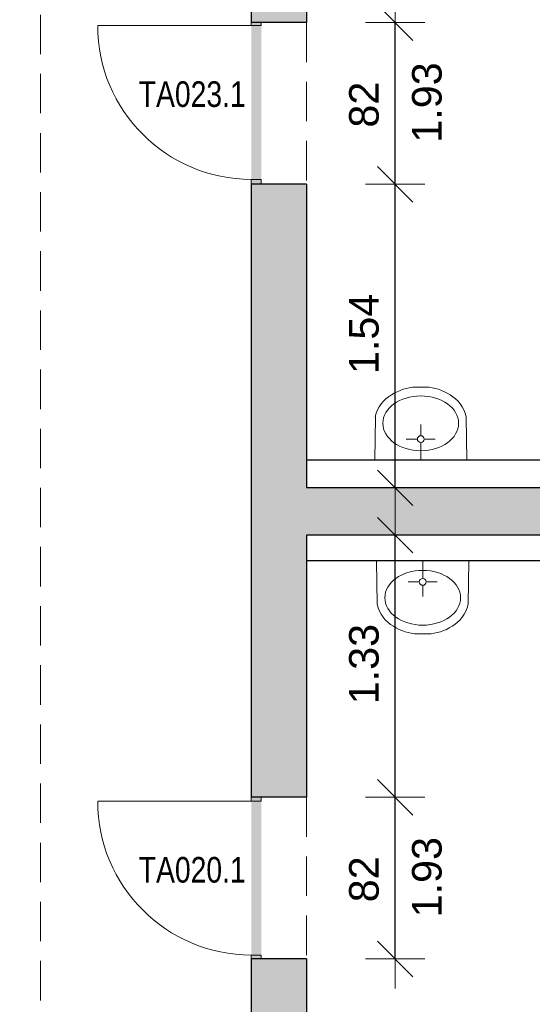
# Model space of a CAD drawing. Header units: metres. Extents: x 313 to 415, y -67 to 7.
# Tile 8 of 84: x 320.25 to 322.85, y -43.15 to -38.15. Entities that reach past the tile are written whole.
import ezdxf

# ---------------------------------------------------------------- set-up
doc = ezdxf.new("R2010")
doc.units = ezdxf.units.M
doc.header["$PDMODE"] = 65
doc.linetypes.add('AUSGEZOGEN', pattern=[0])
doc.linetypes.add('VERDECKT2_S2', pattern=[0.27, 0.2, -0.07])
for name, color, linetype, lineweight in [('Allgemein01', 7, 'AUSGEZOGEN', 13), ('Füllfläche', 7, 'AUSGEZOGEN', 13), ('Maßlinie Allgemein', 7, 'AUSGEZOGEN', 25), ('Sanitär', 5, 'AUSGEZOGEN', 25), ('Text Allgemein', 7, 'AUSGEZOGEN', 25)]:
    doc.layers.add(name, color=color, linetype=linetype, lineweight=lineweight)
doc.styles.add('ARIAL', font='ARIAL.TTF')
doc.dimstyles.new('DIMSTYLE_13', dxfattribs={"dimtxt": 0.15, "dimasz": 0.3, "dimexe": 0, "dimexo": 1e-06, "dimgap": 0.075, "dimtad": 2, "dimdec": 1, "dimlfac": 100, "dimrnd": 0.5, "dimzin": 4, "dimdsep": 46, "dimtxsty": 'ARIAL', "dimblk1": 'ALL_ML_STRICH', "dimblk2": 'ALL_ML_STRICH', "dimsah": 1, "dimcen": 0, "dimse1": 1, "dimse2": 1, "dimclrd": 7, "dimclre": 7, "dimclrt": 7, "dimadec": 0, "dimazin": 0, "dimtfac": 1, "dimtdec": 0, "dimtix": 1, "dimtmove": 2, "dimatfit": 3, "dimfxl": 0, "dimtzin": 0, "dimlwd": 0, "dimlwe": 13, "dimarcsym": 0})
doc.dimstyles.new('DIMSTYLE_15', dxfattribs={"dimtxt": 0.15, "dimasz": 0.3, "dimexe": 0, "dimexo": 1e-06, "dimgap": 0.075, "dimtad": 2, "dimrnd": 0.005, "dimzin": 4, "dimdsep": 46, "dimtxsty": 'ARIAL', "dimblk1": 'ALL_ML_STRICH', "dimblk2": 'ALL_ML_STRICH', "dimsah": 1, "dimcen": 0, "dimse1": 1, "dimse2": 1, "dimclrd": 7, "dimclre": 7, "dimclrt": 7, "dimadec": 0, "dimazin": 0, "dimtfac": 1, "dimtdec": 0, "dimtix": 1, "dimtmove": 2, "dimatfit": 3, "dimfxl": 0, "dimtzin": 0, "dimlwd": 0, "dimlwe": 13, "dimarcsym": 0})
doc.dimstyles.new('DIMSTYLE_18', dxfattribs={"dimtxt": 0.2, "dimasz": 0.3, "dimexe": 0, "dimexo": 1e-06, "dimgap": 0.1, "dimtad": 2, "dimdec": 1, "dimlfac": 100, "dimrnd": 0.5, "dimzin": 4, "dimdsep": 46, "dimtxsty": 'ARIAL', "dimblk1": 'ALL_ML_STRICH', "dimblk2": 'ALL_ML_STRICH', "dimsah": 1, "dimcen": 0, "dimse1": 1, "dimse2": 1, "dimclrd": 7, "dimclre": 7, "dimclrt": 7, "dimadec": 0, "dimazin": 0, "dimtfac": 1, "dimtdec": 0, "dimtix": 1, "dimtmove": 2, "dimatfit": 3, "dimfxl": 0, "dimtzin": 0, "dimlwd": 0, "dimlwe": 13, "dimarcsym": 0})
doc.dimstyles.new('DIMSTYLE_4', dxfattribs={"dimtxt": 0.2, "dimasz": 0.3, "dimexe": 0, "dimexo": 1e-06, "dimgap": 0.1, "dimtad": 2, "dimdec": 1, "dimlfac": 100, "dimrnd": 0.5, "dimzin": 4, "dimdsep": 46, "dimtxsty": 'ARIAL', "dimblk1": 'ALL_ML_STRICH', "dimblk2": 'ALL_ML_STRICH', "dimsah": 1, "dimcen": 0, "dimse1": 1, "dimse2": 1, "dimclrd": 7, "dimclre": 7, "dimclrt": 7, "dimadec": 0, "dimazin": 0, "dimtfac": 1, "dimtdec": 0, "dimtix": 1, "dimtmove": 2, "dimatfit": 3, "dimfxl": 0, "dimtvp": 1.2, "dimtzin": 0, "dimlwd": 0, "dimlwe": 13, "dimarcsym": 0})
doc.dimstyles.new('DIMSTYLE_5', dxfattribs={"dimtxt": 0.2, "dimasz": 0.3, "dimexe": 0, "dimexo": 1e-06, "dimgap": 0.1, "dimtad": 2, "dimrnd": 0.005, "dimzin": 4, "dimdsep": 46, "dimtxsty": 'ARIAL', "dimblk1": 'ALL_ML_STRICH', "dimblk2": 'ALL_ML_STRICH', "dimsah": 1, "dimcen": 0, "dimse1": 1, "dimse2": 1, "dimclrd": 7, "dimclre": 7, "dimclrt": 7, "dimadec": 0, "dimazin": 0, "dimtfac": 1, "dimtdec": 0, "dimtix": 1, "dimtmove": 2, "dimatfit": 3, "dimfxl": 0, "dimtzin": 0, "dimlwd": 0, "dimlwe": 13, "dimarcsym": 0})
doc.dimstyles.new('DIMSTYLE_7', dxfattribs={"dimtxt": 0.2, "dimasz": 0.3, "dimexe": 0, "dimexo": 1e-06, "dimgap": 0.1, "dimtad": 2, "dimdec": 3, "dimrnd": 0.005, "dimzin": 4, "dimdsep": 46, "dimtxsty": 'ARIAL', "dimblk1": 'ALL_ML_STRICH', "dimblk2": 'ALL_ML_STRICH', "dimsah": 1, "dimcen": 0, "dimse1": 1, "dimse2": 1, "dimclrd": 7, "dimclre": 7, "dimclrt": 7, "dimadec": 0, "dimazin": 0, "dimtfac": 1, "dimtdec": 0, "dimtix": 1, "dimtmove": 2, "dimatfit": 3, "dimfxl": 0, "dimtzin": 0, "dimlwd": 0, "dimlwe": 13, "dimarcsym": 0})

# ---------------------------------------------------------------- blocks, each defined once
blk = doc.blocks.new('COMPLEXOBJECT_10')
at = {"layer": 'Sanitär', "color": 7, "linetype": 'AUSGEZOGEN', "lineweight": 13}
for p, q in [((322.0606, -40.8954), (322.064, -41.116)), ((322.5284, -40.8954), (322.0606, -40.8954)), ((322.2945, -40.9854), (322.2945, -40.8954)), ((322.5284, -40.8954), (322.5249, -41.116)), ((322.2773, -41.0026), (322.2206, -41.0026)), ((322.3117, -41.0026), (322.3684, -41.0026)), ((322.2945, -41.0198), (322.2945, -41.0765)), ((322.3206, -41.2665), (322.2683, -41.2665))]:
    blk.add_line(p, q, dxfattribs=at)
blk.add_arc((322.2945, -41.0026), 0.0172, 180.0000172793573, 179.9999999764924, dxfattribs=at)
for centre, major_axis, ratio, start_param, end_param in [((322.2945, -41.0829), (0.1922, 0), 0.723317, 3.141593, 9.424778), ((322.2116, -41.0746), (0, -0.1692), 0.9, 4.95942, 5.833912), ((322.3773, -41.0746), (0, -0.1692), 0.9, 0.449273, 1.323764), ((322.2755, -40.9835), (0, -0.2831), 0.9, 5.747701, 6.254768), ((322.3134, -40.9835), (0, -0.2831), 0.9, 0.028417, 0.535484)]:
    blk.add_ellipse(centre, major_axis=major_axis, ratio=ratio, start_param=start_param, end_param=end_param, dxfattribs=at)
blk = doc.blocks.new('COMPLEXOBJECT_24')
at = {"layer": 'Sanitär', "color": 7, "linetype": 'AUSGEZOGEN', "lineweight": 13}
for p, q in [((322.3106, -40.0143), (322.2583, -40.0143)), ((322.0506, -40.3854), (322.054, -40.1649)), ((322.2845, -40.261), (322.2845, -40.2043)), ((322.5184, -40.3854), (322.5149, -40.1649)), ((322.2673, -40.2782), (322.2106, -40.2782)), ((322.2845, -40.2954), (322.2845, -40.3854)), ((322.3017, -40.2782), (322.3584, -40.2782)), ((322.5184, -40.3854), (322.0506, -40.3854))]:
    blk.add_line(p, q, dxfattribs=at)
blk.add_arc((322.2845, -40.2782), 0.0172, 179.9999999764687, 179.9999827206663, dxfattribs=at)
for centre, major_axis, ratio, start_param, end_param in [((322.2016, -40.2062), (0, -0.1692), 0.9, 3.590866, 4.465357), ((322.2845, -40.1979), (-0.1922, 0), 0.723317, 6.283185, 12.56637), ((322.2655, -40.2973), (0, -0.2831), 0.9, 3.17001, 3.677077), ((322.3034, -40.2973), (0, -0.2831), 0.9, 2.606109, 3.113176), ((322.3673, -40.2062), (0, -0.1692), 0.9, 1.817828, 2.69232)]:
    blk.add_ellipse(centre, major_axis=major_axis, ratio=ratio, start_param=start_param, end_param=end_param, dxfattribs=at)
blk = doc.blocks.new('ALL_ML_STRICH')
at = {"color": 0, "linetype": 'ByBlock', "lineweight": -2}
for p, q in [((0, -0.5), (0, 0.5)), ((-0.3, -0.3), (0.3, 0.3)), ((-1, 0), (0.5, 0))]:
    blk.add_line(p, q, dxfattribs=at)
blk = doc.blocks.new('*D58')
at = {"layer": 'DEFPOINTS', "color": 7, "linetype": 'AUSGEZOGEN', "lineweight": 13}
for p in [(358.0345, 1.2646), (315.3345, -57.2254), (352.3145, -57.2254)]:
    blk.add_point(p, dxfattribs=at)
at = {"layer": 'Maßlinie Allgemein', "color": 7, "linetype": 'AUSGEZOGEN', "lineweight": -2}
blk.add_line((315.3345, -57.2254), (315.3345, 1.2646), dxfattribs=at)
at = {"layer": 'Maßlinie Allgemein', "color": 7, "linetype": 'AUSGEZOGEN', "lineweight": 13, "xscale": 0.3, "yscale": 0.3, "zscale": 0.3}
for p, rotation in [((315.3345, 1.2646), 90), ((315.3345, -57.2254), 270)]:
    blk.add_blockref('ALL_ML_STRICH', p, dxfattribs=dict(at, rotation=rotation))
at = {"layer": 'Maßlinie Allgemein', "color": 7, "linetype": 'AUSGEZOGEN', "lineweight": 13, "insert": (315.1511, -27.9739), "char_height": 0.2, "width": 1, "attachment_point": 5, "rotation": 90, "style": 'ARIAL'}
blk.add_mtext('\\A1;{\\A1;{58.49\\H0.132000;\\S^ ;}}', dxfattribs=at)
blk = doc.blocks.new('*D177')
at = {"layer": 'DEFPOINTS', "color": 7, "linetype": 'AUSGEZOGEN', "lineweight": 13}
for p in [(321.7045, -42.0954), (321.7045, -42.9154), (322.1545, -42.9154)]:
    blk.add_point(p, dxfattribs=at)
at = {"layer": 'Maßlinie Allgemein', "color": 7, "linetype": 'AUSGEZOGEN', "lineweight": -2}
blk.add_line((322.1545, -42.9154), (322.1545, -42.0954), dxfattribs=at)
at = {"layer": 'Maßlinie Allgemein', "color": 7, "linetype": 'AUSGEZOGEN', "lineweight": 13, "xscale": 0.3, "yscale": 0.3, "zscale": 0.3}
for p, rotation in [((322.1545, -42.0954), 90), ((322.1545, -42.9154), 270)]:
    blk.add_blockref('ALL_ML_STRICH', p, dxfattribs=dict(at, rotation=rotation))
at = {"layer": 'Maßlinie Allgemein', "color": 7, "linetype": 'AUSGEZOGEN', "lineweight": 13, "insert": (322.2404, -42.7046), "char_height": 0.15, "width": 0.0075, "attachment_point": 1, "rotation": 90, "line_spacing_factor": 0.60241, "style": 'ARIAL'}
blk.add_mtext('\\A1;{1.93\\H0.099000;\\S^ ;}', dxfattribs=at)
at = {"layer": 'Maßlinie Allgemein', "color": 7, "linetype": 'AUSGEZOGEN', "lineweight": 13, "insert": (321.9969, -42.5114), "char_height": 0.15, "width": 0.6, "attachment_point": 5, "rotation": 90, "style": 'ARIAL'}
blk.add_mtext('\\A1;{\\A1;{82\\H0.099000;\\S^ ;}}', dxfattribs=at)
blk = doc.blocks.new('*D178')
at = {"layer": 'DEFPOINTS', "color": 7, "linetype": 'AUSGEZOGEN', "lineweight": 13}
for p in [(321.7045, -40.7654), (321.7045, -42.0954), (322.1545, -42.0954)]:
    blk.add_point(p, dxfattribs=at)
at = {"layer": 'Maßlinie Allgemein', "color": 7, "linetype": 'AUSGEZOGEN', "lineweight": -2}
blk.add_line((322.1545, -42.0954), (322.1545, -40.7654), dxfattribs=at)
at = {"layer": 'Maßlinie Allgemein', "color": 7, "linetype": 'AUSGEZOGEN', "lineweight": 13, "xscale": 0.3, "yscale": 0.3, "zscale": 0.3}
for p, rotation in [((322.1545, -40.7654), 90), ((322.1545, -42.0954), 270)]:
    blk.add_blockref('ALL_ML_STRICH', p, dxfattribs=dict(at, rotation=rotation))
at = {"layer": 'Maßlinie Allgemein', "color": 7, "linetype": 'AUSGEZOGEN', "lineweight": 13, "insert": (321.9968, -41.4196), "char_height": 0.15, "width": 0.6, "attachment_point": 5, "rotation": 90, "style": 'ARIAL'}
blk.add_mtext('\\A1;{\\A1;{1.33\\H0.099000;\\S^ ;}}', dxfattribs=at)
blk = doc.blocks.new('*D214')
at = {"layer": 'DEFPOINTS', "color": 7, "linetype": 'AUSGEZOGEN', "lineweight": 13}
for p in [(321.7045, -40.7654), (316.2345, -44.0754), (321.7045, -44.0754)]:
    blk.add_point(p, dxfattribs=at)
at = {"layer": 'Maßlinie Allgemein', "color": 7, "linetype": 'AUSGEZOGEN', "lineweight": -2}
blk.add_line((316.2345, -44.0754), (316.2345, -40.7654), dxfattribs=at)
at = {"layer": 'Maßlinie Allgemein', "color": 7, "linetype": 'AUSGEZOGEN', "lineweight": 13, "xscale": 0.3, "yscale": 0.3, "zscale": 0.3}
for p, rotation in [((316.2345, -40.7654), 90), ((316.2345, -44.0754), 270)]:
    blk.add_blockref('ALL_ML_STRICH', p, dxfattribs=dict(at, rotation=rotation))
at = {"layer": 'Maßlinie Allgemein', "color": 7, "linetype": 'AUSGEZOGEN', "lineweight": 13, "insert": (316.0509, -42.3867), "char_height": 0.2, "width": 0.8, "attachment_point": 5, "rotation": 90, "style": 'ARIAL'}
blk.add_mtext('\\A1;{\\A1;{3.31\\H0.132000;\\S^ ;}}', dxfattribs=at)
blk = doc.blocks.new('*D215')
at = {"layer": 'DEFPOINTS', "color": 7, "linetype": 'AUSGEZOGEN', "lineweight": 13}
for p in [(321.7045, -40.5254), (316.2345, -40.7654), (321.7045, -40.7654)]:
    blk.add_point(p, dxfattribs=at)
at = {"layer": 'Maßlinie Allgemein', "color": 7, "linetype": 'AUSGEZOGEN', "lineweight": -2}
blk.add_line((316.2345, -40.7654), (316.2345, -40.5254), dxfattribs=at)
at = {"layer": 'Maßlinie Allgemein', "color": 7, "linetype": 'AUSGEZOGEN', "lineweight": 13, "xscale": 0.3, "yscale": 0.3, "zscale": 0.3}
for p, rotation in [((316.2345, -40.5254), 90), ((316.2345, -40.7654), 270)]:
    blk.add_blockref('ALL_ML_STRICH', p, dxfattribs=dict(at, rotation=rotation))
at = {"layer": 'Maßlinie Allgemein', "color": 7, "linetype": 'AUSGEZOGEN', "lineweight": 13, "insert": (315.9045, -40.654), "char_height": 0.2, "width": 0.8, "attachment_point": 5, "rotation": 90, "style": 'ARIAL'}
blk.add_mtext('\\A1;{\\A1;{24\\H0.132000;\\S^ ;}}', dxfattribs=at)
blk = doc.blocks.new('*D216')
at = {"layer": 'DEFPOINTS', "color": 7, "linetype": 'AUSGEZOGEN', "lineweight": 13}
for p in [(321.7045, -36.6654), (316.2345, -40.5254), (321.7045, -40.5254)]:
    blk.add_point(p, dxfattribs=at)
at = {"layer": 'Maßlinie Allgemein', "color": 7, "linetype": 'AUSGEZOGEN', "lineweight": -2}
blk.add_line((316.2345, -40.5254), (316.2345, -36.6654), dxfattribs=at)
at = {"layer": 'Maßlinie Allgemein', "color": 7, "linetype": 'AUSGEZOGEN', "lineweight": 13, "xscale": 0.3, "yscale": 0.3, "zscale": 0.3}
for p, rotation in [((316.2345, -36.6654), 90), ((316.2345, -40.5254), 270)]:
    blk.add_blockref('ALL_ML_STRICH', p, dxfattribs=dict(at, rotation=rotation))
at = {"layer": 'Maßlinie Allgemein', "color": 7, "linetype": 'AUSGEZOGEN', "lineweight": 13, "insert": (316.0509, -38.5809), "char_height": 0.2, "width": 0.8, "attachment_point": 5, "rotation": 90, "style": 'ARIAL'}
blk.add_mtext('\\A1;{\\A1;{3.86\\H0.132000;\\S^ ;}}', dxfattribs=at)
blk = doc.blocks.new('*D394')
at = {"layer": 'DEFPOINTS', "color": 7, "linetype": 'AUSGEZOGEN', "lineweight": 13}
for p in [(321.7045, -38.9854), (321.7045, -40.5254), (322.1545, -40.5254)]:
    blk.add_point(p, dxfattribs=at)
at = {"layer": 'Maßlinie Allgemein', "color": 7, "linetype": 'AUSGEZOGEN', "lineweight": -2}
blk.add_line((322.1545, -40.5254), (322.1545, -38.9854), dxfattribs=at)
at = {"layer": 'Maßlinie Allgemein', "color": 7, "linetype": 'AUSGEZOGEN', "lineweight": 13, "xscale": 0.3, "yscale": 0.3, "zscale": 0.3}
for p, rotation in [((322.1545, -38.9854), 90), ((322.1545, -40.5254), 270)]:
    blk.add_blockref('ALL_ML_STRICH', p, dxfattribs=dict(at, rotation=rotation))
at = {"layer": 'Maßlinie Allgemein', "color": 7, "linetype": 'AUSGEZOGEN', "lineweight": 13, "insert": (321.9969, -39.7443), "char_height": 0.15, "width": 0.6, "attachment_point": 5, "rotation": 90, "style": 'ARIAL'}
blk.add_mtext('\\A1;{\\A1;{1.54\\H0.099000;\\S^ ;}}', dxfattribs=at)
blk = doc.blocks.new('*D395')
at = {"layer": 'DEFPOINTS', "color": 7, "linetype": 'AUSGEZOGEN', "lineweight": 13}
for p in [(321.7045, -38.1654), (321.7045, -38.9854), (322.1545, -38.9854)]:
    blk.add_point(p, dxfattribs=at)
at = {"layer": 'Maßlinie Allgemein', "color": 7, "linetype": 'AUSGEZOGEN', "lineweight": -2}
blk.add_line((322.1545, -38.9854), (322.1545, -38.1654), dxfattribs=at)
at = {"layer": 'Maßlinie Allgemein', "color": 7, "linetype": 'AUSGEZOGEN', "lineweight": 13, "xscale": 0.3, "yscale": 0.3, "zscale": 0.3}
for p, rotation in [((322.1545, -38.1654), 90), ((322.1545, -38.9854), 270)]:
    blk.add_blockref('ALL_ML_STRICH', p, dxfattribs=dict(at, rotation=rotation))
at = {"layer": 'Maßlinie Allgemein', "color": 7, "linetype": 'AUSGEZOGEN', "lineweight": 13, "insert": (322.2404, -38.7746), "char_height": 0.15, "width": 0.0075, "attachment_point": 1, "rotation": 90, "line_spacing_factor": 0.60241, "style": 'ARIAL'}
blk.add_mtext('\\A1;{1.93\\H0.099000;\\S^ ;}', dxfattribs=at)
at = {"layer": 'Maßlinie Allgemein', "color": 7, "linetype": 'AUSGEZOGEN', "lineweight": 13, "insert": (321.9969, -38.5814), "char_height": 0.15, "width": 0.6, "attachment_point": 5, "rotation": 90, "style": 'ARIAL'}
blk.add_mtext('\\A1;{\\A1;{82\\H0.099000;\\S^ ;}}', dxfattribs=at)
blk = doc.blocks.new('*D399')
at = {"layer": 'DEFPOINTS', "color": 7, "linetype": 'AUSGEZOGEN', "lineweight": 13}
for p in [(321.4245, -42.8954), (317.1345, -44.0754), (321.7045, -44.0754)]:
    blk.add_point(p, dxfattribs=at)
at = {"layer": 'Maßlinie Allgemein', "color": 7, "linetype": 'AUSGEZOGEN', "lineweight": -2}
blk.add_line((317.1345, -44.0754), (317.1345, -42.8954), dxfattribs=at)
at = {"layer": 'Maßlinie Allgemein', "color": 7, "linetype": 'AUSGEZOGEN', "lineweight": 13, "xscale": 0.3, "yscale": 0.3, "zscale": 0.3}
for p, rotation in [((317.1345, -42.8954), 90), ((317.1345, -44.0754), 270)]:
    blk.add_blockref('ALL_ML_STRICH', p, dxfattribs=dict(at, rotation=rotation))
at = {"layer": 'Maßlinie Allgemein', "color": 7, "linetype": 'AUSGEZOGEN', "lineweight": 13, "insert": (316.9511, -43.4712), "char_height": 0.2, "width": 0.8, "attachment_point": 5, "rotation": 90, "style": 'ARIAL'}
blk.add_mtext('\\A1;{\\A1;{1.18\\H0.132000;\\S^ ;}}', dxfattribs=at)
blk = doc.blocks.new('*D400')
at = {"layer": 'DEFPOINTS', "color": 7, "linetype": 'AUSGEZOGEN', "lineweight": 13}
for p in [(321.4245, -42.1154), (317.1345, -42.8954), (321.4245, -42.8954)]:
    blk.add_point(p, dxfattribs=at)
at = {"layer": 'Maßlinie Allgemein', "color": 7, "linetype": 'AUSGEZOGEN', "lineweight": -2}
blk.add_line((317.1345, -42.8954), (317.1345, -42.1154), dxfattribs=at)
at = {"layer": 'Maßlinie Allgemein', "color": 7, "linetype": 'AUSGEZOGEN', "lineweight": 13, "xscale": 0.3, "yscale": 0.3, "zscale": 0.3}
for p, rotation in [((317.1345, -42.1154), 90), ((317.1345, -42.8954), 270)]:
    blk.add_blockref('ALL_ML_STRICH', p, dxfattribs=dict(at, rotation=rotation))
at = {"layer": 'Maßlinie Allgemein', "color": 7, "linetype": 'AUSGEZOGEN', "lineweight": 13, "insert": (317.2221, -42.7706), "char_height": 0.2, "width": 0.01, "attachment_point": 1, "rotation": 90, "line_spacing_factor": 0.60241, "style": 'ARIAL'}
blk.add_mtext('\\A1;{1.90\\H0.132000;\\S^ ;}', dxfattribs=at)
at = {"layer": 'Maßlinie Allgemein', "color": 7, "linetype": 'AUSGEZOGEN', "lineweight": 13, "insert": (316.9511, -42.5147), "char_height": 0.2, "width": 0.8, "attachment_point": 5, "rotation": 90, "style": 'ARIAL'}
blk.add_mtext('\\A1;{\\A1;{78\\H0.132000;\\S^ ;}}', dxfattribs=at)
blk = doc.blocks.new('*D401')
at = {"layer": 'DEFPOINTS', "color": 7, "linetype": 'AUSGEZOGEN', "lineweight": 13}
for p in [(321.7045, -40.7654), (317.1345, -42.1154), (321.4245, -42.1154)]:
    blk.add_point(p, dxfattribs=at)
at = {"layer": 'Maßlinie Allgemein', "color": 7, "linetype": 'AUSGEZOGEN', "lineweight": -2}
blk.add_line((317.1345, -42.1154), (317.1345, -40.7654), dxfattribs=at)
at = {"layer": 'Maßlinie Allgemein', "color": 7, "linetype": 'AUSGEZOGEN', "lineweight": 13, "xscale": 0.3, "yscale": 0.3, "zscale": 0.3}
for p, rotation in [((317.1345, -40.7654), 90), ((317.1345, -42.1154), 270)]:
    blk.add_blockref('ALL_ML_STRICH', p, dxfattribs=dict(at, rotation=rotation))
at = {"layer": 'Maßlinie Allgemein', "color": 7, "linetype": 'AUSGEZOGEN', "lineweight": 13, "insert": (316.9509, -41.4267), "char_height": 0.2, "width": 0.8, "attachment_point": 5, "rotation": 90, "style": 'ARIAL'}
blk.add_mtext('\\A1;{\\A1;{1.35\\H0.132000;\\S^ ;}}', dxfattribs=at)
blk = doc.blocks.new('*D402')
at = {"layer": 'DEFPOINTS', "color": 7, "linetype": 'AUSGEZOGEN', "lineweight": 13}
for p in [(321.7045, -40.5254), (317.1345, -40.7654), (321.7045, -40.7654)]:
    blk.add_point(p, dxfattribs=at)
at = {"layer": 'Maßlinie Allgemein', "color": 7, "linetype": 'AUSGEZOGEN', "lineweight": -2}
blk.add_line((317.1345, -40.7654), (317.1345, -40.5254), dxfattribs=at)
at = {"layer": 'Maßlinie Allgemein', "color": 7, "linetype": 'AUSGEZOGEN', "lineweight": 13, "xscale": 0.3, "yscale": 0.3, "zscale": 0.3}
for p, rotation in [((317.1345, -40.5254), 90), ((317.1345, -40.7654), 270)]:
    blk.add_blockref('ALL_ML_STRICH', p, dxfattribs=dict(at, rotation=rotation))
at = {"layer": 'Maßlinie Allgemein', "color": 7, "linetype": 'AUSGEZOGEN', "lineweight": 13, "insert": (316.8045, -40.654), "char_height": 0.2, "width": 0.8, "attachment_point": 5, "rotation": 90, "style": 'ARIAL'}
blk.add_mtext('\\A1;{\\A1;{24\\H0.132000;\\S^ ;}}', dxfattribs=at)
blk = doc.blocks.new('*D403')
at = {"layer": 'DEFPOINTS', "color": 7, "linetype": 'AUSGEZOGEN', "lineweight": 13}
for p in [(321.4245, -38.9604), (317.1345, -40.5254), (321.7045, -40.5254)]:
    blk.add_point(p, dxfattribs=at)
at = {"layer": 'Maßlinie Allgemein', "color": 7, "linetype": 'AUSGEZOGEN', "lineweight": -2}
blk.add_line((317.1345, -40.5254), (317.1345, -38.9604), dxfattribs=at)
at = {"layer": 'Maßlinie Allgemein', "color": 7, "linetype": 'AUSGEZOGEN', "lineweight": 13, "xscale": 0.3, "yscale": 0.3, "zscale": 0.3}
for p, rotation in [((317.1345, -38.9604), 90), ((317.1345, -40.5254), 270)]:
    blk.add_blockref('ALL_ML_STRICH', p, dxfattribs=dict(at, rotation=rotation))
at = {"layer": 'Maßlinie Allgemein', "color": 7, "linetype": 'AUSGEZOGEN', "lineweight": 13, "insert": (316.9511, -39.7081), "char_height": 0.2, "width": 1, "attachment_point": 5, "rotation": 90, "style": 'ARIAL'}
blk.add_mtext('\\A1;{\\A1;{1.56\\H0.132000;\\S5^ ;}}', dxfattribs=at)
blk = doc.blocks.new('*D404')
at = {"layer": 'DEFPOINTS', "color": 7, "linetype": 'AUSGEZOGEN', "lineweight": 13}
for p in [(321.4245, -38.1804), (317.1345, -38.9604), (321.4245, -38.9604)]:
    blk.add_point(p, dxfattribs=at)
at = {"layer": 'Maßlinie Allgemein', "color": 7, "linetype": 'AUSGEZOGEN', "lineweight": -2}
blk.add_line((317.1345, -38.9604), (317.1345, -38.1804), dxfattribs=at)
at = {"layer": 'Maßlinie Allgemein', "color": 7, "linetype": 'AUSGEZOGEN', "lineweight": 13, "xscale": 0.3, "yscale": 0.3, "zscale": 0.3}
for p, rotation in [((317.1345, -38.1804), 90), ((317.1345, -38.9604), 270)]:
    blk.add_blockref('ALL_ML_STRICH', p, dxfattribs=dict(at, rotation=rotation))
at = {"layer": 'Maßlinie Allgemein', "color": 7, "linetype": 'AUSGEZOGEN', "lineweight": 13, "insert": (317.2221, -38.8356), "char_height": 0.2, "width": 0.01, "attachment_point": 1, "rotation": 90, "line_spacing_factor": 0.60241, "style": 'ARIAL'}
blk.add_mtext('\\A1;{1.90\\H0.132000;\\S^ ;}', dxfattribs=at)
at = {"layer": 'Maßlinie Allgemein', "color": 7, "linetype": 'AUSGEZOGEN', "lineweight": 13, "insert": (316.9511, -38.5797), "char_height": 0.2, "width": 0.8, "attachment_point": 5, "rotation": 90, "style": 'ARIAL'}
blk.add_mtext('\\A1;{\\A1;{78\\H0.132000;\\S^ ;}}', dxfattribs=at)
blk = doc.blocks.new('*D405')
at = {"layer": 'DEFPOINTS', "color": 7, "linetype": 'AUSGEZOGEN', "lineweight": 13}
for p in [(321.7045, -36.6654), (317.1345, -38.1804), (321.4245, -38.1804)]:
    blk.add_point(p, dxfattribs=at)
at = {"layer": 'Maßlinie Allgemein', "color": 7, "linetype": 'AUSGEZOGEN', "lineweight": -2}
blk.add_line((317.1345, -38.1804), (317.1345, -36.6654), dxfattribs=at)
at = {"layer": 'Maßlinie Allgemein', "color": 7, "linetype": 'AUSGEZOGEN', "lineweight": 13, "xscale": 0.3, "yscale": 0.3, "zscale": 0.3}
for p, rotation in [((317.1345, -36.6654), 90), ((317.1345, -38.1804), 270)]:
    blk.add_blockref('ALL_ML_STRICH', p, dxfattribs=dict(at, rotation=rotation))
at = {"layer": 'Maßlinie Allgemein', "color": 7, "linetype": 'AUSGEZOGEN', "lineweight": 13, "insert": (316.9511, -37.3881), "char_height": 0.2, "width": 1, "attachment_point": 5, "rotation": 90, "style": 'ARIAL'}
blk.add_mtext('\\A1;{\\A1;{1.51\\H0.132000;\\S5^ ;}}', dxfattribs=at)

msp = doc.modelspace()

# ---------------------------------------------------------------- hatches: boundary and pattern name
at = {"layer": 'Füllfläche', "linetype": 'AUSGEZOGEN', "lineweight": 25}
for color, points in [(254, [(363.3395, -44.0554), (363.3395, -36.8454), (363.0895, -36.8454), (363.0895, -38.8054), (350.3845, -38.8054), (350.3845, -33.6754), (350.1145, -33.6754), (350.1145, -33.1054), (349.8145, -33.1054), (349.8145, -33.8354), (350.0845, -33.8354), (350.0845, -35.2754), (332.0845, -35.2754), (332.0845, -34.3254), (330.4645, -34.3254), (330.4645, -32.8254), (332.0845, -32.8254), (332.0845, -28.1654), (344.5245, -28.1654), (344.5245, -27.8654), (343.5245, -27.8654), (343.5245, -27.6554), (343.2145, -27.6554), (343.2145, -27.8654), (338.7645, -27.8654), (338.7645, -27.6654), (338.4545, -27.6654), (338.4545, -27.8654), (334.0045, -27.8654), (334.0045, -27.6654), (333.6945, -27.6654), (333.6945, -27.8654), (329.2445, -27.8654), (329.2445, -27.6654), (328.9345, -27.6654), (328.9345, -27.8654), (324.4845, -27.8654), (324.4845, -24.5654), (321.5845, -24.5654), (321.5845, -23.0454), (324.4845, -23.0454), (324.4845, -8.7654), (328.9345, -8.7654), (328.9346, -8.9754), (329.2446, -8.9754), (329.2445, -8.7654), (333.6945, -8.7654), (333.6946, -8.9754), (334.0046, -8.9754), (334.0045, -8.7654), (338.4545, -8.7654), (338.4545, -8.9754), (338.7646, -8.9754), (338.7645, -8.7654), (339.7945, -8.7654), (339.7945, -8.4654), (339.6646, -8.4654), (339.6646, -6.4654), (342.1646, -6.4654), (342.1646, -8.4654), (342.0445, -8.4654), (342.0445, -8.7654), (343.2145, -8.7654), (343.2145, -8.9754), (343.5246, -8.9754), (343.5245, -8.7654), (347.9745, -8.7654), (347.9745, -8.9754), (348.2845, -8.9754), (348.2845, -8.7654), (352.7345, -8.7654), (352.7345, -13.5954), (349.1145, -13.5954), (349.1145, -14.1454), (349.3645, -14.1454), (349.3645, -13.8454), (352.7345, -13.8454), (352.7345, -18.3454), (351.5495, -18.3454), (351.5495, -18.5954), (353.0445, -18.5954), (353.0445, -13.5954), (358.0345, -13.5954), (358.0345, -27.5054), (353.0445, -27.5054), (353.0445, -19.6954), (349.3646, -19.6954), (349.3645, -18.5954), (350.5495, -18.5954), (350.5495, -18.3454), (349.3645, -18.3454), (349.3645, -15.0254), (349.1145, -15.0254), (349.1145, -19.9454), (352.7345, -19.9454), (352.7345, -27.5054), (350.1845, -27.5054), (350.1845, -27.8654), (348.2845, -27.8654), (348.2845, -27.6654), (347.9745, -27.6654), (347.9745, -27.8654), (346.0345, -27.8654), (346.0345, -28.1654), (349.8145, -28.1654), (349.8145, -31.0854), (350.1145, -31.0854), (350.1145, -30.5954), (350.3845, -30.5954), (350.3845, -27.8654), (358.6445, -27.8654), (358.6445, 0.9046), (374.2245, 0.9046), (374.2245, -3.6354), (373.9645, -3.6354), (373.9645, -4.0154), (374.2245, -4.0154), (374.2245, -8.4254), (373.9645, -8.4254), (373.9645, -8.8054), (374.2245, -8.8054), (374.2245, -13.2154), (373.9645, -13.2154), (373.9645, -13.5954), (374.2245, -13.5954), (374.2245, -18.0054), (373.9645, -18.0054), (373.9645, -18.3854), (374.2245, -18.3854), (374.2245, -22.7954), (373.9645, -22.7954), (373.9645, -23.1754), (374.2245, -23.1754), (374.2245, -27.5854), (373.9645, -27.5854), (373.9645, -27.9654), (374.5045, -27.9654), (374.5045, -25.6154), (376.8145, -25.6154), (376.8145, -27.9454), (376.6345, -27.9454), (376.6345, -28.1954), (377.0645, -28.1954), (377.0645, -25.3654), (374.5045, -25.3654), (374.5045, -23.0754), (375.6645, -23.0754), (375.6645, -22.8254), (375.0145, -22.8254), (375.0145, -22.0654), (374.7345, -22.0654), (374.7345, -22.8254), (374.4545, -22.8254), (374.4545, -20.1254), (375.1045, -20.1254), (375.1045, -19.8254), (375.7045, -19.8254), (375.7045, -19.5254), (374.4745, -19.5254), (374.4745, -16.0754), (377.5445, -16.0754), (377.5445, -17.5254), (377.8445, -17.5254), (377.8445, -15.1954), (377.5445, -15.1954), (377.5445, -15.7754), (374.4745, -15.7754), (374.4745, -12.9754), (377.5445, -12.9754), (377.5445, -14.1954), (377.8445, -14.1954), (377.8445, -11.5754), (377.5445, -11.5754), (377.5445, -12.6754), (374.4745, -12.6754), (374.4745, -9.2754), (377.5445, -9.2754), (377.5445, -10.5754), (377.8445, -10.5754), (377.8445, -9.8454), (380.3645, -9.8454), (380.3645, -10.6154), (380.6645, -10.6154), (380.6645, -9.8454), (384.7045, -9.8454), (384.7045, -14.1954), (385.0045, -14.1954), (385.0045, -14.1454), (385.7245, -14.1454), (385.7245, -13.9354), (385.0045, -13.9354), (385.0045, -9.8454), (387.4645, -9.8454), (387.4645, -13.9354), (386.7245, -13.9354), (386.7245, -14.1454), (387.4645, -14.1454), (387.4645, -17.2754), (387.5545, -17.2754), (387.5545, -18.0654), (387.8545, -18.0654), (387.8545, -17.7854), (391.9845, -17.7854), (391.9845, -21.1654), (391.9245, -21.1654), (391.9245, -21.4354), (392.3645, -21.4354), (392.3645, -17.4854), (387.9145, -17.4854), (387.9145, -16.8054), (387.7645, -16.8054), (387.7645, -9.5454), (377.8445, -9.5454), (377.8445, -8.9754), (374.7245, -8.9754), (374.7245, 1.2646), (358.0345, 1.2646), (358.0345, -13.2154), (353.1845, -13.2154), (353.1845, -8.1454), (342.4345, -8.1454), (342.4345, -6.1654), (339.3646, -6.1654), (339.3646, -8.1454), (324.0345, -8.1454), (324.0345, -22.5954), (321.1345, -22.5954), (321.1345, -25.0154), (324.0345, -25.0154), (324.0345, -28.1854), (331.8145, -28.1854), (331.8145, -32.5254), (330.1645, -32.5254), (330.1645, -34.6254), (331.8145, -34.6254), (331.8145, -35.2754), (321.4245, -35.2754), (321.4245, -38.1654), (321.7045, -38.1654), (321.7045, -35.8054), (338.1645, -35.8054), (338.1645, -38.4754), (337.9945, -38.4754), (337.9945, -38.6254), (338.1645, -38.6254), (338.1645, -39.0354), (338.4145, -39.0354), (338.4145, -38.6254), (340.8445, -38.6254), (340.8445, -38.4754), (338.4145, -38.4754), (338.4145, -35.8054), (350.0845, -35.8054), (350.0845, -36.3954), (344.5745, -36.3954), (344.5745, -36.2954), (344.3245, -36.2954), (344.3245, -38.4754), (341.7745, -38.4754), (341.7745, -38.6254), (344.3245, -38.6254), (344.3245, -39.0354), (344.5745, -39.0354), (344.5745, -36.5154), (350.2245, -36.5154), (350.2245, -44.0054), (349.8345, -44.0054), (349.8345, -44.3354), (350.2245, -44.3354), (350.2245, -44.3754), (350.7345, -44.3754), (350.7345, -44.0054), (350.3845, -44.0054), (350.3845, -39.0554), (356.8045, -39.0554), (356.8045, -44.3754), (357.0545, -44.3754), (357.0545, -44.3354), (357.8545, -44.3354), (357.8545, -44.4054), (358.1995, -44.4054), (358.1995, -44.3354), (358.3395, -44.3354), (358.3395, -44.0054), (357.0545, -44.0054), (357.0545, -39.0554), (363.0895, -39.0554), (363.0895, -44.0054), (363.0295, -44.0054), (363.0295, -44.4054), (363.3395, -44.4054), (363.3395, -44.3354), (365.3395, -44.3354), (365.3395, -44.0554)]), (30, [(321.4245, -38.1654), (321.4245, -38.9854), (321.4745, -38.9854), (321.4745, -38.1654)]), (254, [(330.2545, -39.9354), (329.3145, -39.9354), (329.3145, -39.0754), (329.1345, -39.0754), (329.1345, -39.9354), (327.4845, -39.9354), (327.4845, -39.6054), (327.2845, -39.6054), (327.2845, -39.9354), (325.6645, -39.9354), (325.6645, -39.0754), (325.3445, -39.0754), (325.3445, -40.5254), (321.7045, -40.5254), (321.7045, -38.9854), (321.4245, -38.9854), (321.4245, -42.0954), (321.7045, -42.0954), (321.7045, -40.7654), (325.3445, -40.7654), (325.3445, -41.5854), (325.6645, -41.5854), (325.6645, -40.0754), (326.9745, -40.0754), (326.9745, -40.2054), (327.2845, -40.2054), (327.2845, -41.3254), (327.4845, -41.3254), (327.4845, -40.0754), (330.2545, -40.0754), (330.2545, -40.1654), (330.4245, -40.1654), (330.4245, -39.7854), (330.2545, -39.7854)]), (30, [(321.4245, -42.0954), (321.4245, -42.9154), (321.4745, -42.9154), (321.4745, -42.0954)]), (254, [(321.4245, -44.3754), (321.7045, -44.3754), (321.7045, -42.9154), (321.4245, -42.9154)])]:
    msp.add_hatch(color=color, dxfattribs=at).paths.add_polyline_path(points)

# ---------------------------------------------------------------- linework, layer by layer
at = {"layer": 'Allgemein01', "color": 7, "linetype": 'AUSGEZOGEN', "lineweight": 25}
for p, q in [((321.4245, -35.2754), (321.4245, -38.1654)), ((321.7045, -36.6654), (321.7045, -38.1654)), ((321.7045, -38.1654), (321.4245, -38.1654)), ((321.4245, -38.9854), (321.4245, -42.0954)), ((321.7045, -38.9854), (321.4245, -38.9854)), ((321.7045, -38.9854), (321.7045, -40.5254)), ((325.3445, -40.3854), (321.7045, -40.3854)), ((325.3445, -40.5254), (321.7045, -40.5254)), ((325.3445, -40.7654), (321.7045, -40.7654)), ((321.7045, -40.7654), (321.7045, -42.0954)), ((325.3445, -40.8954), (321.7045, -40.8954)), ((321.7045, -42.0954), (321.4245, -42.0954)), ((321.4245, -42.9154), (321.4245, -44.3754)), ((321.7045, -42.9154), (321.4245, -42.9154)), ((321.7045, -42.9154), (321.7045, -44.0754))]:
    msp.add_line(p, q, dxfattribs=at)
at = {"layer": 'Allgemein01', "color": 7, "linetype": 'VERDECKT2_S2', "lineweight": 13}
for p, q in [((320.3545, -46.4254), (320.3545, -36.0354)), ((321.7045, -38.1654), (321.7045, -38.9854)), ((321.7045, -42.0954), (321.7045, -42.9154))]:
    msp.add_line(p, q, dxfattribs=at)
at = {"layer": 'Allgemein01', "color": 7, "linetype": 'AUSGEZOGEN', "lineweight": 18}
for p, q in [((321.4245, -38.1804), (320.6445, -38.1804)), ((321.4245, -38.1654), (321.4245, -38.1804)), ((321.4745, -38.1804), (321.4245, -38.1804)), ((321.4745, -38.1654), (321.4745, -38.1804)), ((321.4745, -38.9604), (321.4245, -38.9604)), ((321.4245, -38.9604), (321.4245, -38.9854)), ((321.4745, -38.9604), (321.4745, -38.9854)), ((321.4245, -42.0954), (321.4245, -42.1154)), ((321.4745, -42.0954), (321.4745, -42.1154)), ((321.4245, -42.1154), (320.6445, -42.1154)), ((321.4745, -42.1154), (321.4245, -42.1154)), ((321.4745, -42.8954), (321.4245, -42.8954)), ((321.4245, -42.8954), (321.4245, -42.9154)), ((321.4745, -42.8954), (321.4745, -42.9154))]:
    msp.add_line(p, q, dxfattribs=at)
for centre in [(321.4245, -38.1804), (321.4245, -42.1154)]:
    msp.add_arc(centre, 0.78, 180, 270, dxfattribs=at)

# ---------------------------------------------------------------- block references
at = {"layer": 'Sanitär', "color": 7, "linetype": 'AUSGEZOGEN', "lineweight": 13}
for name in ['COMPLEXOBJECT_24', 'COMPLEXOBJECT_10']:
    msp.add_blockref(name, (0, 0), dxfattribs=at)

# ---------------------------------------------------------------- texts
at = {"layer": 'Text Allgemein', "color": 7, "linetype": 'AUSGEZOGEN', "lineweight": 25, "char_height": 0.13, "width": 0.602541, "attachment_point": 5, "style": 'ARIAL'}
for s, insert in [('\\W0.79;TA023.1', (321.1245, -38.5289)), ('\\W0.79;TA020.1', (321.1245, -42.4639))]:
    msp.add_mtext(s, dxfattribs=dict(at, insert=insert))

# ---------------------------------------------------------------- dimensions: what is measured, and where the dimension line sits
at = {"layer": 'Maßlinie Allgemein', "color": 7, "linetype": 'AUSGEZOGEN', "lineweight": 13}
for base, p1, p2, dimstyle, picture, middle in [((315.3345, 1.2646), (352.3145, -57.2254), (358.0345, 1.2646), 'DIMSTYLE_5', '*D58', (315.1511, -27.9739)), ((316.2345, -36.6654), (321.7045, -40.5254), (321.7045, -36.6654), 'DIMSTYLE_5', '*D216', (316.0509, -38.5809)), ((317.1345, -36.6654), (321.4245, -38.1804), (321.7045, -36.6654), 'DIMSTYLE_7', '*D405', (316.9511, -37.3881)), ((317.1345, -38.9604), (321.7045, -40.5254), (321.4245, -38.9604), 'DIMSTYLE_7', '*D403', (316.9511, -39.7081)), ((322.1545, -38.9854), (321.7045, -40.5254), (321.7045, -38.9854), 'DIMSTYLE_15', '*D394', (321.9969, -39.7443)), ((316.2345, -40.5254), (321.7045, -40.7654), (321.7045, -40.5254), 'DIMSTYLE_4', '*D215', (315.9045, -40.654)), ((317.1345, -40.5254), (321.7045, -40.7654), (321.7045, -40.5254), 'DIMSTYLE_4', '*D402', (316.8045, -40.654)), ((316.2345, -40.7654), (321.7045, -44.0754), (321.7045, -40.7654), 'DIMSTYLE_5', '*D214', (316.0509, -42.3867)), ((317.1345, -40.7654), (321.4245, -42.1154), (321.7045, -40.7654), 'DIMSTYLE_5', '*D401', (316.9509, -41.4267)), ((322.1545, -40.7654), (321.7045, -42.0954), (321.7045, -40.7654), 'DIMSTYLE_15', '*D178', (321.9968, -41.4196)), ((317.1345, -42.8954), (321.7045, -44.0754), (321.4245, -42.8954), 'DIMSTYLE_5', '*D399', (316.9511, -43.4712))]:
    dim = msp.add_linear_dim(base=base, p1=p1, p2=p2, angle=90, dimstyle=dimstyle, override={"dimpost": '<>', "dimclrd": 7, "dimclre": 7, "dimclrt": 7, "dimlwd": 0, "dimlwe": 13}, dxfattribs=at)
    dim.commit()
    dim.dimension.update_dxf_attribs({"geometry": picture, "text_midpoint": middle, "dimtype": 160})
for base, p1, p2, text, dimstyle, picture, middle in [((317.1345, -38.1804), (321.4245, -38.9604), (321.4245, -38.1804), '<>\\X\\A1;{1.90\\H0.132000;\\S^ ;}', 'DIMSTYLE_18', '*D404', (316.9511, -38.5797)), ((322.1545, -38.1654), (321.7045, -38.9854), (321.7045, -38.1654), '<>\\X\\A1;{1.93\\H0.099000;\\S^ ;}', 'DIMSTYLE_13', '*D395', (321.9969, -38.5814)), ((322.1545, -42.0954), (321.7045, -42.9154), (321.7045, -42.0954), '<>\\X\\A1;{1.93\\H0.099000;\\S^ ;}', 'DIMSTYLE_13', '*D177', (321.9969, -42.5114)), ((317.1345, -42.1154), (321.4245, -42.8954), (321.4245, -42.1154), '<>\\X\\A1;{1.90\\H0.132000;\\S^ ;}', 'DIMSTYLE_18', '*D400', (316.9511, -42.5147))]:
    dim = msp.add_linear_dim(base=base, p1=p1, p2=p2, angle=90, text=text, dimstyle=dimstyle, override={"dimpost": '<>', "dimclrd": 7, "dimclre": 7, "dimclrt": 7, "dimlwd": 0, "dimlwe": 13}, dxfattribs=at)
    dim.commit()
    dim.dimension.update_dxf_attribs({"geometry": picture, "text_midpoint": middle, "dimtype": 160})

doc.saveas('drawing.dxf')
